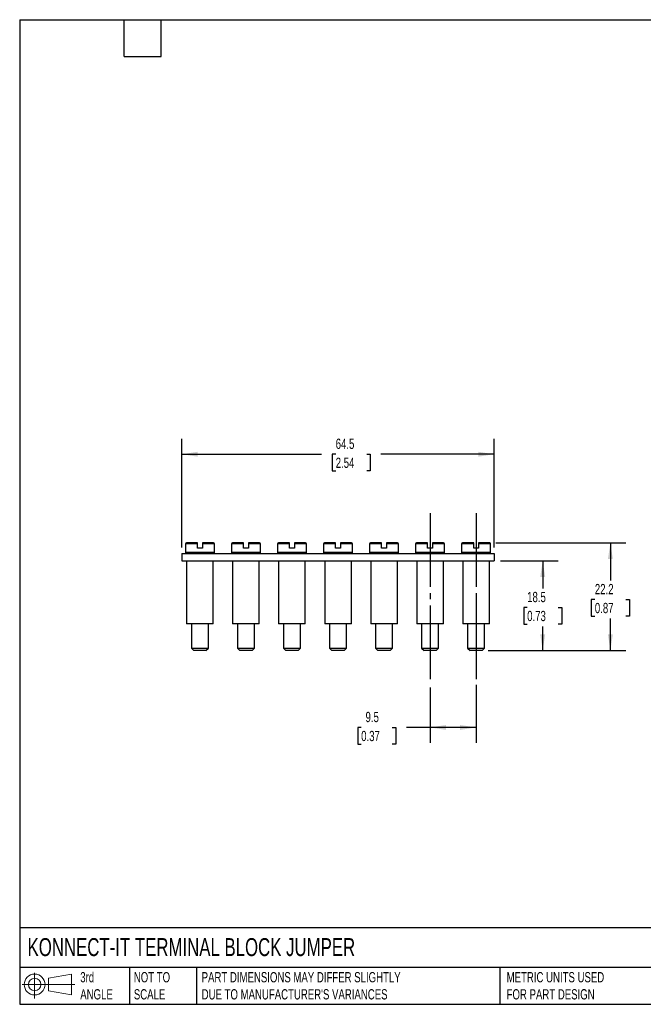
# Model space of a CAD drawing. Header units: millimetres. Extents: x 6 to 273, y 6 to 210.
# Tile 1 of 2: x 6 to 135, y 6 to 210. Entities that reach past the tile are written whole.
import ezdxf

# ---------------------------------------------------------------- set-up
doc = ezdxf.new("R2010")
doc.units = ezdxf.units.MM
doc.linetypes.add('SLD-Center', pattern=[19.05, 15.24, -1.27, 1.27, -1.27])
doc.linetypes.add('SLD-Solid', pattern=[0])
doc.layers.add('CENTER', color=40, linetype='SLD-Center')
doc.layers.add('SLD-DEFPOINTS', color=7, linetype='Continuous')
doc.layers.add('DIMENSIONS', color=140, linetype='SLD-Solid', lineweight=25)
doc.layers.add('TEXT', color=140, linetype='SLD-Solid', lineweight=25)
doc.styles.add('SLDTEXTSTYLE0', font='TXT', dxfattribs={"width": 0.7})
doc.dimstyles.new('SLDDIMSTYLE0', dxfattribs={"dimtxt": 2.158008, "dimasz": 3.302, "dimexe": 0, "dimexo": 0.0625, "dimgap": 0.539502, "dimtad": 0, "dimtih": 1, "dimtoh": 1, "dimdec": 1, "dimrnd": 1e-09, "dimzin": 12, "dimdsep": 46, "dimtxsty": 'SLDTEXTSTYLE0', "dimsah": 1, "dimcen": 0.09, "dimadec": 0, "dimazin": 3, "dimtfac": 1, "dimtdec": 1, "dimtofl": 0, "dimtmove": 0, "dimatfit": 3, "dimfxl": 0, "dimfrac": 2, "dimtolj": 1, "dimtzin": 12, "dimarcsym": 0})

# ---------------------------------------------------------------- blocks, each defined once
blk = doc.blocks.new('Block11')
at = {"color": 7, "linetype": 'SLD-Solid', "lineweight": 18}
for p, q in [((2.59, 5.31), (2.59, 0)), ((5.48, 4.17), (10.18, 5.03)), ((5.48, 1.6), (5.48, 4.17)), ((10.18, 5.03), (10.18, 0.73)), ((0, 2.88), (10.87, 2.88)), ((5.48, 1.6), (10.18, 0.73))]:
    blk.add_line(p, q, dxfattribs=at)
for radius in [2.15, 1.29]:
    blk.add_circle((2.59, 2.88), radius, dxfattribs=at)
blk = doc.blocks.new('Block12')
at = {"layer": 'SLD-DEFPOINTS'}
blk.add_blockref('Block11', (0, 0), dxfattribs=at)
blk = doc.blocks.new('_D')
at = {"layer": 'DIMENSIONS'}
for p, q in [((91.05, 71.75), (91.05, 60.31)), ((100.55, 72.25), (100.55, 60.31)), ((76.83, 63.49), (76.11, 63.49)), ((76.11, 63.49), (76.11, 60.06)), ((83.24, 63.49), (83.97, 63.49)), ((83.97, 63.49), (83.97, 60.06)), ((91.05, 63.49), (86.17, 63.49)), ((100.55, 63.49), (91.05, 63.49)), ((76.11, 60.06), (76.83, 60.06)), ((83.97, 60.06), (83.24, 60.06))]:
    blk.add_line(p, q, dxfattribs=at)
for points in [[(91.05, 63.49), (94.35, 62.98), (94.35, 63.99)], [(100.55, 63.49), (97.25, 63.99), (97.25, 62.98)]]:
    blk.add_solid(points, dxfattribs=at)
at = {"layer": 'DIMENSIONS', "char_height": 2.117, "attachment_point": 1, "style": 'SLDTEXTSTYLE0'}
for s, insert in [('9.5', (77.73, 66.7)), ('0.37', (76.83, 62.78))]:
    blk.add_mtext(s, dxfattribs=dict(at, insert=insert))
blk = doc.blocks.new('_D_1')
at = {"layer": 'DIMENSIONS'}
for p, q in [((105.57, 97.87), (117.47, 97.87)), ((114.3, 97.87), (114.3, 92.16)), ((111.09, 88.25), (110.37, 88.25)), ((110.37, 88.25), (110.37, 84.82)), ((117.5, 88.25), (118.23, 88.25)), ((118.23, 88.25), (118.23, 84.82)), ((110.37, 84.82), (111.09, 84.82)), ((114.3, 79.37), (114.3, 84.34)), ((118.23, 84.82), (117.5, 84.82)), ((103.07, 79.37), (117.47, 79.37))]:
    blk.add_line(p, q, dxfattribs=at)
for points in [[(114.3, 97.87), (113.79, 94.56), (114.81, 94.56)], [(114.3, 79.37), (114.81, 82.67), (113.79, 82.67)]]:
    blk.add_solid(points, dxfattribs=at)
at = {"layer": 'DIMENSIONS', "char_height": 2.117, "attachment_point": 1, "style": 'SLDTEXTSTYLE0'}
for s, insert in [('18.5', (111.09, 91.46)), ('0.73', (111.09, 87.55))]:
    blk.add_mtext(s, dxfattribs=dict(at, insert=insert))
blk = doc.blocks.new('_D_2')
at = {"layer": 'DIMENSIONS'}
for p, q in [((104.62, 101.57), (131.44, 101.57)), ((128.26, 101.57), (128.26, 93.8)), ((125.06, 89.89), (124.33, 89.89)), ((124.33, 89.89), (124.33, 86.46)), ((131.47, 89.89), (132.19, 89.89)), ((132.19, 89.89), (132.19, 86.46)), ((124.33, 86.46), (125.06, 86.46)), ((128.26, 79.37), (128.26, 85.98)), ((132.19, 86.46), (131.47, 86.46)), ((103.07, 79.37), (131.44, 79.37))]:
    blk.add_line(p, q, dxfattribs=at)
for points in [[(128.26, 101.57), (127.76, 98.26), (128.77, 98.26)], [(128.26, 79.37), (128.77, 82.67), (127.76, 82.67)]]:
    blk.add_solid(points, dxfattribs=at)
at = {"layer": 'DIMENSIONS', "char_height": 2.117, "attachment_point": 1, "style": 'SLDTEXTSTYLE0'}
for s, insert in [('22.2', (125.06, 93.1)), ('0.87', (125.06, 89.19))]:
    blk.add_mtext(s, dxfattribs=dict(at, insert=insert))
blk = doc.blocks.new('_D_3')
at = {"layer": 'DIMENSIONS'}
for p, q in [((39.8, 100.64), (39.8, 123.05)), ((104.3, 100.64), (104.3, 123.05)), ((39.8, 119.87), (68.64, 119.87)), ((71.57, 119.87), (70.84, 119.87)), ((70.84, 119.87), (70.84, 116.44)), ((77.98, 119.87), (78.71, 119.87)), ((78.71, 119.87), (78.71, 116.44)), ((104.3, 119.87), (80.91, 119.87)), ((70.84, 116.44), (71.57, 116.44)), ((78.71, 116.44), (77.98, 116.44))]:
    blk.add_line(p, q, dxfattribs=at)
for points in [[(39.8, 119.87), (43.1, 119.37), (43.1, 120.38)], [(104.3, 119.87), (101, 120.38), (101, 119.37)]]:
    blk.add_solid(points, dxfattribs=at)
at = {"layer": 'DIMENSIONS', "char_height": 2.117, "attachment_point": 1, "style": 'SLDTEXTSTYLE0'}
for s, insert in [('64.5', (71.57, 123.09)), ('2.54', (71.57, 119.17))]:
    blk.add_mtext(s, dxfattribs=dict(at, insert=insert))

msp = doc.modelspace()

# ---------------------------------------------------------------- linework, layer by layer
for p, q in [((40.55, 101.37), (40.55, 99.57)), ((43.05, 101.37), (40.55, 101.37)), ((43.05, 101.57), (40.75, 101.57)), ((43.05, 100.47), (43.05, 101.37)), ((44.05, 100.47), (43.05, 100.47)), ((46.35, 101.57), (44.05, 101.57)), ((44.05, 101.37), (44.05, 100.47)), ((46.55, 101.37), (44.05, 101.37)), ((46.55, 99.57), (46.55, 101.37)), ((50.05, 101.37), (50.05, 99.57)), ((52.55, 101.37), (50.05, 101.37)), ((52.55, 101.57), (50.25, 101.57)), ((52.55, 100.47), (52.55, 101.37)), ((53.55, 100.47), (52.55, 100.47)), ((55.85, 101.57), (53.55, 101.57)), ((53.55, 101.37), (53.55, 100.47)), ((56.05, 101.37), (53.55, 101.37)), ((56.05, 99.57), (56.05, 101.37)), ((59.55, 101.37), (59.55, 99.57)), ((62.05, 101.37), (59.55, 101.37)), ((62.05, 101.57), (59.75, 101.57)), ((62.05, 100.47), (62.05, 101.37)), ((63.05, 100.47), (62.05, 100.47)), ((65.35, 101.57), (63.05, 101.57)), ((63.05, 101.37), (63.05, 100.47)), ((65.55, 101.37), (63.05, 101.37)), ((65.55, 99.57), (65.55, 101.37)), ((69.05, 101.37), (69.05, 99.57)), ((71.55, 101.37), (69.05, 101.37)), ((71.55, 101.57), (69.25, 101.57)), ((71.55, 100.47), (71.55, 101.37)), ((72.55, 100.47), (71.55, 100.47)), ((74.85, 101.57), (72.55, 101.57)), ((72.55, 101.37), (72.55, 100.47)), ((75.05, 101.37), (72.55, 101.37)), ((75.05, 99.57), (75.05, 101.37)), ((78.55, 101.37), (78.55, 99.57)), ((81.05, 101.37), (78.55, 101.37)), ((81.05, 101.57), (78.75, 101.57)), ((81.05, 100.47), (81.05, 101.37)), ((82.05, 100.47), (81.05, 100.47)), ((84.35, 101.57), (82.05, 101.57)), ((82.05, 101.37), (82.05, 100.47)), ((84.55, 101.37), (82.05, 101.37)), ((84.55, 99.57), (84.55, 101.37)), ((88.05, 101.37), (88.05, 99.57)), ((90.55, 101.37), (88.05, 101.37)), ((90.55, 101.57), (88.25, 101.57)), ((90.55, 100.47), (90.55, 101.37)), ((91.55, 100.47), (90.55, 100.47)), ((93.85, 101.57), (91.55, 101.57)), ((91.55, 101.37), (91.55, 100.47)), ((94.05, 101.37), (91.55, 101.37)), ((94.05, 99.57), (94.05, 101.37)), ((97.55, 101.37), (97.55, 99.57)), ((100.05, 101.37), (97.55, 101.37)), ((100.05, 101.57), (97.75, 101.57)), ((100.05, 100.47), (100.05, 101.37)), ((101.05, 100.47), (100.05, 100.47)), ((103.35, 101.57), (101.05, 101.57)), ((101.05, 101.37), (101.05, 100.47)), ((103.55, 101.37), (101.05, 101.37)), ((103.55, 99.57), (103.55, 101.37)), ((39.8, 99.37), (39.8, 97.87)), ((39.8, 99.37), (104.3, 99.37)), ((39.8, 97.87), (104.3, 97.87)), ((46.55, 99.57), (40.55, 99.57)), ((40.8, 97.87), (40.8, 84.87)), ((46.3, 84.87), (46.3, 97.87)), ((56.05, 99.57), (50.05, 99.57)), ((50.3, 97.87), (50.3, 84.87)), ((55.8, 84.87), (55.8, 97.87)), ((65.55, 99.57), (59.55, 99.57)), ((59.8, 97.87), (59.8, 84.87)), ((65.3, 84.87), (65.3, 97.87)), ((75.05, 99.57), (69.05, 99.57)), ((69.3, 97.87), (69.3, 84.87)), ((74.8, 84.87), (74.8, 97.87)), ((84.55, 99.57), (78.55, 99.57)), ((78.8, 97.87), (78.8, 84.87)), ((84.3, 84.87), (84.3, 97.87)), ((94.05, 99.57), (88.05, 99.57)), ((88.3, 97.87), (88.3, 84.87)), ((93.8, 84.87), (93.8, 97.87)), ((103.55, 99.57), (97.55, 99.57)), ((97.8, 97.87), (97.8, 84.87)), ((103.3, 84.87), (103.3, 97.87)), ((104.3, 99.37), (104.3, 97.87)), ((40.85, 84.87), (40.8, 84.87)), ((46.3, 84.87), (40.85, 84.87)), ((41.8, 84.87), (41.8, 79.87)), ((45.3, 79.87), (45.3, 84.87)), ((50.35, 84.87), (50.3, 84.87)), ((55.8, 84.87), (50.35, 84.87)), ((51.3, 84.87), (51.3, 79.87)), ((54.8, 79.87), (54.8, 84.87)), ((59.85, 84.87), (59.8, 84.87)), ((65.3, 84.87), (59.85, 84.87)), ((60.8, 84.87), (60.8, 79.87)), ((64.3, 79.87), (64.3, 84.87)), ((69.35, 84.87), (69.3, 84.87)), ((74.8, 84.87), (69.35, 84.87)), ((70.3, 84.87), (70.3, 79.87)), ((73.8, 79.87), (73.8, 84.87)), ((78.85, 84.87), (78.8, 84.87)), ((84.3, 84.87), (78.85, 84.87)), ((79.8, 84.87), (79.8, 79.87)), ((83.3, 79.87), (83.3, 84.87)), ((88.35, 84.87), (88.3, 84.87)), ((93.8, 84.87), (88.35, 84.87)), ((89.3, 84.87), (89.3, 79.87)), ((92.8, 79.87), (92.8, 84.87)), ((97.85, 84.87), (97.8, 84.87)), ((103.3, 84.87), (97.85, 84.87)), ((98.8, 84.87), (98.8, 79.87)), ((102.3, 79.87), (102.3, 84.87)), ((41.8, 79.87), (42.3, 79.37)), ((41.8, 79.87), (45.3, 79.87)), ((44.8, 79.37), (42.3, 79.37)), ((44.8, 79.37), (45.3, 79.87)), ((51.3, 79.87), (51.8, 79.37)), ((51.3, 79.87), (54.8, 79.87)), ((54.3, 79.37), (51.8, 79.37)), ((54.3, 79.37), (54.8, 79.87)), ((60.8, 79.87), (61.3, 79.37)), ((60.8, 79.87), (64.3, 79.87)), ((63.8, 79.37), (61.3, 79.37)), ((63.8, 79.37), (64.3, 79.87)), ((70.3, 79.87), (70.8, 79.37)), ((70.3, 79.87), (73.8, 79.87)), ((73.3, 79.37), (70.8, 79.37)), ((73.3, 79.37), (73.8, 79.87)), ((79.8, 79.87), (80.3, 79.37)), ((79.8, 79.87), (83.3, 79.87)), ((82.8, 79.37), (80.3, 79.37)), ((82.8, 79.37), (83.3, 79.87)), ((89.3, 79.87), (89.8, 79.37)), ((89.3, 79.87), (92.8, 79.87)), ((92.3, 79.37), (89.8, 79.37)), ((92.3, 79.37), (92.8, 79.87)), ((98.8, 79.87), (99.3, 79.37)), ((98.8, 79.87), (102.3, 79.87)), ((101.8, 79.37), (99.3, 79.37)), ((101.8, 79.37), (102.3, 79.87))]:
    msp.add_line(p, q)
for centre, start, end in [((40.75, 101.37), 90, 180), ((46.35, 101.37), 0, 90), ((50.25, 101.37), 90, 180), ((55.85, 101.37), 0, 90), ((59.75, 101.37), 90, 180), ((65.35, 101.37), 0, 90), ((69.25, 101.37), 90, 180), ((74.85, 101.37), 0, 90), ((78.75, 101.37), 90, 180), ((84.35, 101.37), 0, 90), ((88.25, 101.37), 90, 180), ((93.85, 101.37), 0, 90), ((97.75, 101.37), 90, 180), ((103.35, 101.37), 0, 90), ((40.75, 99.57), 180, 270), ((46.35, 99.57), 270, 0), ((50.25, 99.57), 180, 270), ((55.85, 99.57), 270, 0), ((59.75, 99.57), 180, 270), ((65.35, 99.57), 270, 0), ((69.25, 99.57), 180, 270), ((74.85, 99.57), 270, 0), ((78.75, 99.57), 180, 270), ((84.35, 99.57), 270, 0), ((88.25, 99.57), 180, 270), ((93.85, 99.57), 270, 0), ((97.75, 99.57), 180, 270), ((103.35, 99.57), 270, 0)]:
    msp.add_arc(centre, 0.2, start, end)
for points in [[(43.05, 101.37), (43.05, 101.42), (43.05, 101.47), (43.05, 101.54), (43.05, 101.57), (43.05, 101.57)], [(44.05, 101.57), (44.05, 101.57), (44.05, 101.54), (44.05, 101.47), (44.05, 101.42), (44.05, 101.37)], [(52.55, 101.37), (52.55, 101.42), (52.55, 101.47), (52.55, 101.54), (52.55, 101.57), (52.55, 101.57)], [(53.55, 101.57), (53.55, 101.57), (53.55, 101.54), (53.55, 101.47), (53.55, 101.42), (53.55, 101.37)], [(62.05, 101.37), (62.05, 101.42), (62.05, 101.47), (62.05, 101.54), (62.05, 101.57), (62.05, 101.57)], [(63.05, 101.57), (63.05, 101.57), (63.05, 101.54), (63.05, 101.47), (63.05, 101.42), (63.05, 101.37)], [(71.55, 101.37), (71.55, 101.42), (71.55, 101.47), (71.55, 101.54), (71.55, 101.57), (71.55, 101.57)], [(72.55, 101.57), (72.55, 101.57), (72.55, 101.54), (72.55, 101.47), (72.55, 101.42), (72.55, 101.37)], [(81.05, 101.37), (81.05, 101.42), (81.05, 101.47), (81.05, 101.54), (81.05, 101.57), (81.05, 101.57)], [(82.05, 101.57), (82.05, 101.57), (82.05, 101.54), (82.05, 101.47), (82.05, 101.42), (82.05, 101.37)], [(90.55, 101.37), (90.55, 101.42), (90.55, 101.47), (90.55, 101.54), (90.55, 101.57), (90.55, 101.57)], [(91.55, 101.57), (91.55, 101.57), (91.55, 101.54), (91.55, 101.47), (91.55, 101.42), (91.55, 101.37)], [(100.05, 101.37), (100.05, 101.42), (100.05, 101.47), (100.05, 101.54), (100.05, 101.57), (100.05, 101.57)], [(101.05, 101.57), (101.05, 101.57), (101.05, 101.54), (101.05, 101.47), (101.05, 101.42), (101.05, 101.37)]]:
    msp.add_open_spline(points, degree=3, knots=[0, 0, 0, 0, 0.5, 0.5, 1, 1, 1, 1])
at = {"layer": 'CENTER'}
for p, q in [((91.05, 107.72), (91.05, 73.02)), ((100.55, 107.72), (100.55, 73.02)), ((100.55, 91.22), (100.55, 73.52))]:
    msp.add_line(p, q, dxfattribs=at)
at = {"layer": 'TEXT'}
for p, q in [((6.35, 209.55), (273.05, 209.55)), ((6.35, 209.55), (6.35, 6.35)), ((27.94, 201.93), (27.94, 209.55)), ((35.56, 201.93), (35.56, 209.55)), ((27.94, 201.93), (35.56, 201.93)), ((273.05, 22.13), (6.35, 22.13)), ((273.05, 13.97), (6.35, 13.97)), ((29.04, 13.97), (29.04, 6.35)), ((42.84, 13.97), (42.84, 6.35)), ((105.48, 13.97), (105.48, 6.35)), ((6.35, 6.35), (273.05, 6.35))]:
    msp.add_line(p, q, dxfattribs=at)

# ---------------------------------------------------------------- block references
at = {"layer": 'SLD-DEFPOINTS'}
msp.add_blockref('Block12', (6.84, 7.55), dxfattribs=at)

# ---------------------------------------------------------------- texts
at = {"layer": 'TEXT', "attachment_point": 1, "style": 'SLDTEXTSTYLE0'}
for s, insert, char_height in [('KONNECT-IT TERMINAL BLOCK JUMPER', (7.97, 20.01), 3.7042), ('3rd^JANGLE', (18.85, 13), 2.117), ('NOT TO^JSCALE', (29.91, 13), 2.1167), ("PART DIMENSIONS MAY DIFFER SLIGHTLY ^JDUE TO MANUFACTURER'S VARIANCES", (43.91, 13), 2.1167), ('METRIC UNITS USED ^JFOR PART DESIGN', (106.85, 13), 2.1167)]:
    msp.add_mtext(s, dxfattribs=dict(at, insert=insert, char_height=char_height))

# ---------------------------------------------------------------- dimensions: what is measured, and where the dimension line sits
at = {"layer": 'DIMENSIONS'}
for base, p1, p2, picture, middle in [((104.3, 119.87), (39.8, 99.37), (104.3, 99.37), '_D_3', (74.78, 119.87)), ((91.05, 63.49), (100.55, 73.52), (91.05, 73.02), '_D', (80.04, 63.49))]:
    dim = msp.add_linear_dim(base=base, p1=p1, p2=p2, dimstyle='SLDDIMSTYLE0', dxfattribs=at)
    dim.commit()
    dim.dimension.update_dxf_attribs({"geometry": picture, "text_midpoint": middle, "dimtype": 160})
for base, p1, picture, middle in [((128.26, 79.37), (103.35, 101.57), '_D_2', (128.26, 89.89)), ((114.3, 79.37), (104.3, 97.87), '_D_1', (114.3, 88.25))]:
    dim = msp.add_linear_dim(base=base, p1=p1, p2=(101.8, 79.37), angle=90, dimstyle='SLDDIMSTYLE0', dxfattribs=at)
    dim.commit()
    dim.dimension.update_dxf_attribs({"geometry": picture, "text_midpoint": middle, "dimtype": 160})

doc.saveas('drawing.dxf')
